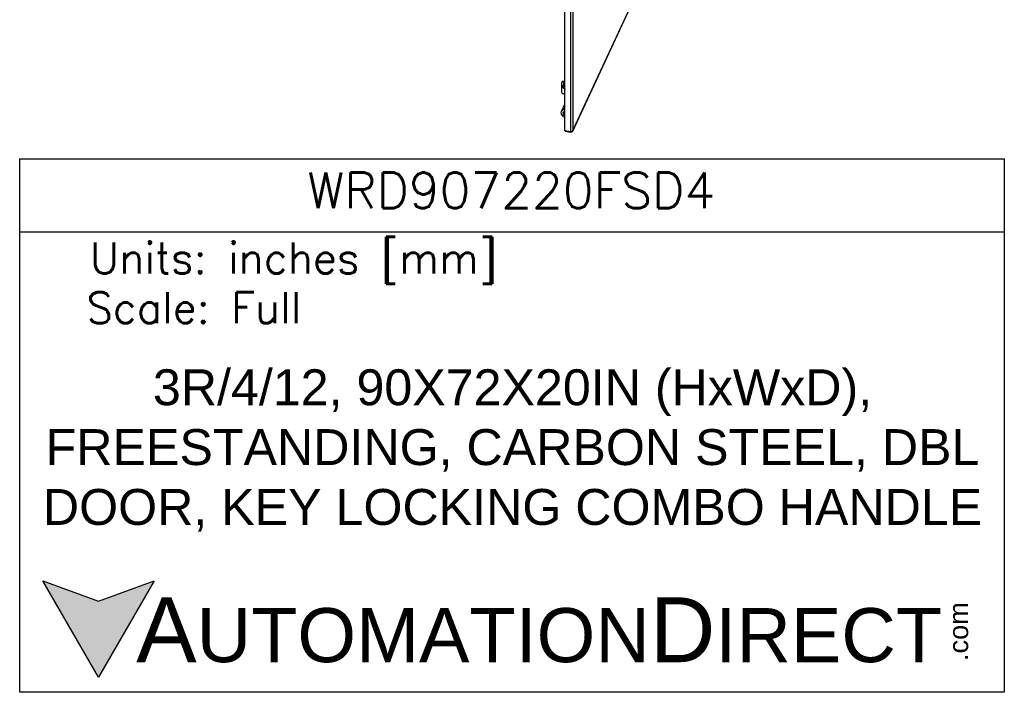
# Model space of a CAD drawing. Extents: x 784 to 1207, y 24 to 294.
# Tile 164 of 217: x 1115 to 1207, y 24 to 86. Entities that reach past the tile are written whole.
import ezdxf

# ---------------------------------------------------------------- set-up
doc = ezdxf.new("R2010")
doc.units = 0
doc.header["$LTSCALE"] = 4
doc.header["$MEASUREMENT"] = 0
doc.layers.get('0').update_dxf_attribs({"linetype": 'CONTINUOUS'})
doc.layers.add('TEXT', color=140, linetype='CONTINUOUS')
doc.styles.add('ROMANS', font='romans.shx')
doc.styles.get("Standard").update_dxf_attribs({"font": 'romans.shx'})
doc.styles.add('型式1', font='txt')

msp = doc.modelspace()

# ---------------------------------------------------------------- hatches: boundary and pattern name
at = {"layer": 'TEXT'}
msp.add_hatch(color=256, dxfattribs=at).paths.add_polyline_path([(1127.887, 34.193), (1122.728, 32.315), (1117.569, 34.193), (1122.728, 25.256)])

# ---------------------------------------------------------------- linework, layer by layer
for p, q in [((1165.926, 75.909), (1165.926, 131.135)), ((1166.471, 75.824), (1166.471, 131.05)), ((1166.673, 131.054), (1166.673, 75.955)), ((1166.659, 75.9), (1174.131, 92.002)), ((1166.673, 75.955), (1174.136, 92.037)), ((1165.631, 80.357), (1165.631, 79.505)), ((1165.661, 80.443), (1165.64, 80.399)), ((1165.782, 80.461), (1165.802, 80.505)), ((1165.926, 80.438), (1165.782, 80.461)), ((1165.926, 80.486), (1165.802, 80.505)), ((1165.719, 80.106), (1165.713, 80.094)), ((1165.728, 80.026), (1165.734, 80.038)), ((1165.755, 80.004), (1165.761, 80.016)), ((1165.831, 80.015), (1165.755, 80.004)), ((1165.761, 80.016), (1165.837, 80.027)), ((1165.926, 79.331), (1165.782, 79.354)), ((1165.818, 79.853), (1165.83, 79.888)), ((1165.824, 79.865), (1165.818, 79.853)), ((1165.822, 79.961), (1165.844, 80.008)), ((1165.831, 79.886), (1165.824, 79.865)), ((1165.831, 80.015), (1165.837, 80.027)), ((1165.852, 80.126), (1165.877, 80.064)), ((1165.852, 80.027), (1165.874, 80.073)), ((1165.637, 77.819), (1165.583, 77.703)), ((1165.756, 77.581), (1165.772, 77.615)), ((1165.826, 78.226), (1165.772, 78.11)), ((1166.471, 75.824), (1165.926, 75.909)), ((1165.948, 75.905), (1165.948, 75.886)), ((1165.948, 75.886), (1166.494, 75.802)), ((1166.494, 75.827), (1166.494, 75.802))]:
    msp.add_line(p, q)
for centre, major_axis, start_param, end_param in [((1165.782, 80.333), (-0.142, 0.066), 5.063268, 6.634065), ((1165.802, 80.377), (-0.142, 0.066), 5.063268, 6.283185), ((1165.897, 80.269), (-0.105, 0.048), 4.797884, 7.719432), ((1165.917, 80.313), (-0.105, 0.048), 0.271148, 1.999912), ((1165.782, 79.481), (-0.142, 0.066), 0.350879, 1.921676), ((1165.915, 80), (-0.201, 0.093), 5.012434, 7.737781), ((1165.92, 80.012), (-0.201, 0.093), 5.038595, 6.283185), ((1165.941, 79.971), (-0.201, 0.093), 5.653748, 6.509497), ((1165.748, 80.021), (-0.0189, 0.0088), 0.226312, 2.270742), ((1165.754, 80.033), (-0.0189, 0.0088), 0.226312, 2.270742), ((1165.947, 79.983), (-0.201, 0.093), 0.038107, 0.226312), ((1165.916, 79.918), (-0.0943, 0.0438), 4.969078, 8.299051), ((1165.833, 80.124), (0.0189, -0.0088), 0.699945, 2.512156), ((1165.839, 79.995), (-0.0227, 0.0105), 4.761634, 5.412334), ((1165.845, 80.007), (0.0227, -0.0105), 1.514013, 2.270742), ((1165.938, 79.964), (-0.0943, 0.0438), 5.184302, 6.283185), ((1165.957, 80.004), (-0.105, 0.048), 5.935092, 6.573191), ((1165.947, 79.983), (-0.0943, 0.0438), 5.777865, 6.297466), ((1165.977, 80.049), (-0.105, 0.048), 0.271148, 0.445603), ((1165.947, 79.983), (-0.0847, 0.0393), 5.781188, 5.985864), ((1165.915, 80.07), (0.0378, -0.0175), 3.841538, 4.416625), ((1166.013, 79.74), (-0.105, 0.048), 5.968461, 7.299669), ((1166.034, 79.785), (-0.105, 0.048), 0.271148, 0.593681), ((1165.961, 77.528), (-0.378, 0.175), 5.15073, 8.1174), ((1166.015, 77.644), (-0.378, 0.175), 5.286441, 6.283185), ((1166.15, 77.935), (-0.378, 0.175), 5.653793, 6.792979), ((1165.945, 77.493), (-0.189, 0.088), 5.157724, 8.110406), ((1165.961, 77.528), (-0.189, 0.088), 5.238869, 6.283185), ((1166.204, 78.051), (-0.378, 0.175), 5.825824, 6.283185)]:
    msp.add_ellipse(centre, major_axis=major_axis, ratio=0.788675, start_param=start_param, end_param=end_param)
for points in [[(1166.673, 75.955), (1166.659, 75.914), (1166.622, 75.877), (1166.574, 75.853), (1166.541, 75.837), (1166.505, 75.828), (1166.471, 75.824)], [(1166.494, 75.802), (1166.547, 75.803), (1166.6, 75.824), (1166.634, 75.862), (1166.656, 75.888), (1166.67, 75.921), (1166.673, 75.955)]]:
    msp.add_open_spline(points, degree=3, knots=[0, 0, 0, 0, 0.935327, 0.935327, 0.935327, 1.570796, 1.570796, 1.570796, 1.570796])
msp.add_line((1115.427, 66.559), (1206.636, 66.559), dxfattribs=at)
for points in [[(1115.427, 23.889), (1115.427, 73.339), (1206.636, 73.339), (1206.636, 23.889)], [(1127.877, 34.214), (1122.718, 25.278), (1117.559, 34.214), (1122.718, 32.337)]]:
    msp.add_lwpolyline(points, close=True, dxfattribs=at)

# ---------------------------------------------------------------- texts
for s, insert, char_height, width, attachment_point, style in [('WRD907220FSD4', (1160.961, 70.412), 3.32663, 30.60193, 5, 'ROMANS'), (' Units: inches [mm]', (1119.971, 63.647), 2.86925, 45.60474, 4, 'ROMANS'), (' Scale: Full', (1119.641, 59.525), 2.86925, 45.60474, 4, 'ROMANS'), ('{\\fArial|b0|i0|c0|p34;     \\H1.2x;A\\H0.8333x;UTOMATION\\H1.2x;D\\H0.8333x;IRECT}', (1116.497, 29.653), 5.01005, 84.86856, 4, '型式1')]:
    msp.add_mtext(s, dxfattribs=dict(at, insert=insert, char_height=char_height, width=width, attachment_point=attachment_point, style=style))
at = {"layer": 'TEXT', "insert": (1161.081, 46.304), "char_height": 3.326634, "width": 89.87655, "attachment_point": 5}
msp.add_mtext('{\\fArial|b0|i0|c0|p34;3R/4/12, 90X72X20IN (HxWxD), FREESTANDING, CARBON STEEL, DBL DOOR, KEY LOCKING COMBO HANDLE}', dxfattribs=at)
at = {"layer": 'TEXT', "insert": (1201.479, 26.787), "char_height": 1.80362, "width": 5.34473, "attachment_point": 1, "rotation": 90, "style": '型式1'}
msp.add_mtext('{\\fArial|b0|i0|c0|p34;.com}', dxfattribs=at)

doc.saveas('drawing.dxf')
